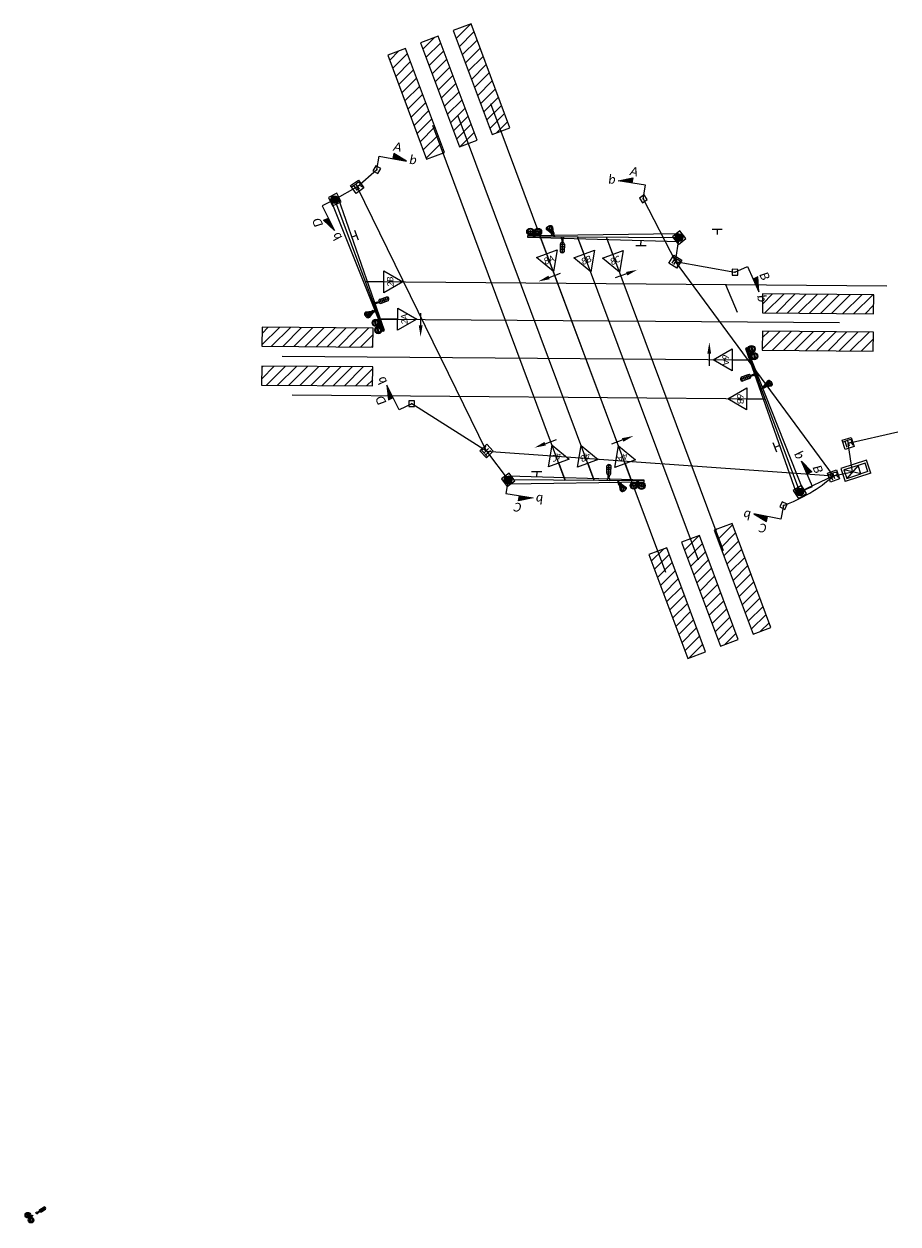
# Model space of a CAD drawing. Header units: feet. Extents: x 2244505 to 2245854, y 595965 to 596453.
import ezdxf

# ---------------------------------------------------------------- set-up
doc = ezdxf.new("R2010")
doc.units = ezdxf.units.FT
doc.header["$MEASUREMENT"] = 0
doc.linetypes.add('OhDOT_USTN1', pattern=[0.055, 0.014, -0.041])
doc.layers.add('SC_Scratch1', color=7, linetype='Continuous', plot=False)
for name, color, linetype in [('SG_P_Conduit', 7, 'Continuous'), ('SG_P_Controllers', 7, 'Continuous'), ('SG_P_Detection', 24, 'Continuous'), ('SG_P_Foundation', 61, 'Continuous'), ('SG_P_Heads', 2, 'Continuous'), ('SG_P_Mast_Arm', 7, 'Continuous'), ('SG_P_Poles', 7, 'Continuous'), ('SG_P_PullBox', 7, 'Continuous'), ('SG_P_Text', 7, 'Continuous'), ('SG_X_Heads', 2, 'Continuous'), ('SG_X_Mast_Arm', 7, 'OhDOT_USTN1'), ('SG_X_Poles', 7, 'Continuous'), ('SN_P_Signs', 120, 'Continuous'), ('TX_P_20', 7, 'Continuous')]:
    doc.layers.add(name, color=color, linetype=linetype)
doc.styles.add('P_Slanted_Normal', font='calibrii.ttf', dxfattribs={"height": 0.14})

# ---------------------------------------------------------------- blocks, each defined once
blk = doc.blocks.new('SPOLE')
at = {"layer": 'SG_X_Poles', "color": 7, "linetype": 'Continuous', "lineweight": 0, "flags": 128}
blk.add_lwpolyline([(-0.075, -0.075), (0.075, -0.075), (0.075, 0.075), (-0.075, 0.075), (-0.075, -0.075)], close=True, dxfattribs=at)
at = {"layer": 'SG_X_Poles', "color": 7, "linetype": 'Continuous', "lineweight": 0}
blk.add_circle((0, 0), 0.06, dxfattribs=at)
blk = doc.blocks.new('*U7601', base_point=(2217688.53, 661788.63, 905.24))
at = {"xscale": 20, "yscale": 20, "zscale": 20}
blk.add_blockref('SPOLE', (2217688.53, 661788.63, 905.24), dxfattribs=at)
blk = doc.blocks.new('SPEDP-flat-2')
at = {"layer": 'SG_P_Poles', "linetype": 'Continuous', "lineweight": 0}
h = blk.add_hatch(color=7, dxfattribs=at)
edge = h.paths.add_edge_path()
edge.add_arc((0, 0), 0.3, -90, 270)
at = {"layer": 'SG_P_Poles', "color": 7, "linetype": 'Continuous', "lineweight": 13, "flags": 128}
blk.add_lwpolyline([(-1.27, -0.06), (0.06, -1.27), (1.27, 0.06), (-0.06, 1.27), (-1.27, -0.06)], close=True, dxfattribs=at)
blk = doc.blocks.new('SIGPBP')
at = {"layer": 'Defpoints', "color": 7, "linetype": 'Continuous', "lineweight": 30}
blk.add_point((0, 0), dxfattribs=at)
at = {"layer": 'SG_P_PullBox', "color": 7, "linetype": 'Continuous', "lineweight": 13, "flags": 128}
blk.add_lwpolyline([(-0.075, 0.075), (0.075, 0.075), (0.075, -0.075), (-0.075, -0.075), (-0.075, 0.075)], close=True, dxfattribs=at)
for points in [[(-0.068, 0.05), (-0.006, 0.05)], [(-0.036, 0.05), (-0.036, -0.05)], [(0.006, -0.05), (0.006, 0.05), (0.043, 0.05), (0.047, 0.049), (0.053, 0.048), (0.055, 0.046), (0.058, 0.044), (0.061, 0.041), (0.063, 0.037), (0.065, 0.03), (0.065, 0.021), (0.064, 0.018), (0.062, 0.013), (0.059, 0.007), (0.056, 0.005), (0.054, 0.004), (0.052, 0.003), (0.05, 0.002), (0.043, 0.001), (0.006, 0.001)], [(0.043, 0.001), (0.065, -0.05)]]:
    blk.add_lwpolyline(points, dxfattribs=at)
blk = doc.blocks.new('CONFIRMLIGHT')
at = {"layer": 'SG_X_Heads', "linetype": 'Continuous'}
for p, q in [((0, 0.025), (0.042, 0.025)), ((0, -0.025), (0, 0.025)), ((0.042, -0.025), (0.042, 0.025)), ((0.042, 0.011), (0.116, 0.011)), ((0.159, -0.044), (0.159, 0.044)), ((0.159, 0.044), (0.314, 0.044)), ((0.197, -0.044), (0.197, 0.044)), ((0.234, -0.044), (0.234, 0.044)), ((0.271, -0.044), (0.271, 0.044)), ((0.314, -0.044), (0.314, 0.044)), ((0, -0.025), (0.042, -0.025)), ((0.042, -0.011), (0.116, -0.011)), ((0.115, 0), (0.341, 0)), ((0.159, -0.044), (0.314, -0.044))]:
    blk.add_line(p, q, dxfattribs=at)
for centre, radius, start, end in [((0.159, 0), 0.0443, 90, 270), ((0.291, 0), 0.0498, 297.0702, 62.9298)]:
    blk.add_arc(centre, radius, start, end, dxfattribs=at)
blk = doc.blocks.new('A$C2BAC44A6')
at = {"layer": 'SG_X_Heads'}
h = blk.add_hatch(color=256, dxfattribs=at)
h.dxf.hatch_style = 1
h.paths.add_polyline_path([(2.31, -1.98, 0.127815), (2.89, -1.94, 0.201337), (3.6, -1.19, 0.195158), (3.64, 1.11, 0.179739), (2.89, 1.94, 0.165642), (2.3, 1.95), (-0.98, 0.62), (-2.19, 0.62), (-2.19, 0.03), (-3.82, 0.03, 1), (-3.77, -0.06), (-2.18, -0.06), (-2.18, -0.66), (-0.98, -0.66)])
h.paths.add_polyline_path([(1.42, -0.03), (1.45, 0.37), (1.61, 1.05), (1.78, 1.35), (1.94, 1.58), (2.33, 1.85, -0.162104), (2.85, 1.84, -0.184087), (3.55, 1.04, -0.192432), (3.5, -1.15, -0.200652), (2.85, -1.84, -0.12413), (2.34, -1.87), (1.94, -1.62), (1.61, -1.07), (1.52, -0.75), (1.45, -0.39)], flags=16)
h.paths.add_polyline_path([(1.42, -0.03), (1.45, -0.39), (1.52, -0.75), (1.61, -1.07), (1.94, -1.62), (2.34, -1.87, 0.12413), (2.85, -1.84, 0.200652), (3.5, -1.15, 0.195317), (3.54, 1.07, 0.178445), (2.85, 1.84, 0.162104), (2.33, 1.85), (1.94, 1.58), (1.78, 1.35), (1.61, 1.05), (1.45, 0.37)], flags=0)
h = blk.add_hatch(color=256, dxfattribs=at)
h.dxf.hatch_style = 1
h.paths.add_polyline_path([(1.87, -0.86), (2.28, -1.12), (2.47, -1.16), (2.72, -1.16), (2.88, -1.13), (2.99, -1.11), (3.05, -1.06), (3.08, -1.03), (3.11, -0.99), (3.18, -0.94), (3.25, -0.76), (3.25, -0.69), (3.28, -0.59), (3.29, -0.48), (3.25, -0.34), (3.21, -0.25), (2.16, 0.32), (2.01, 0.44), (1.98, 0.56), (1.99, 0.64), (2.02, 0.76), (2.13, 0.88), (2.32, 1.01), (2.54, 1.04), (2.7, 1.04), (3.06, 0.97), (3.12, 0.86), (3.2, 0.91), (3.14, 1.02), (3.05, 1.07), (2.71, 1.14), (2.53, 1.13), (2.28, 1.1), (2.07, 0.96), (1.93, 0.81), (1.89, 0.65), (1.89, 0.55), (1.93, 0.39), (2.11, 0.24), (3.13, -0.32), (3.16, -0.38), (3.19, -0.49), (3.19, -0.57), (3.16, -0.67), (3.15, -0.74), (3.1, -0.88), (3.04, -0.92), (2.96, -1.02), (2.86, -1.04), (2.71, -1.06), (2.48, -1.06), (2.31, -1.03), (1.92, -0.78)])
blk.add_line((2.33, 1.85), (2.33, 1.85), dxfattribs=at)
at = {"layer": 'SG_X_Heads', "flags": 128}
blk.add_lwpolyline([(-2.19, 0.62), (-0.98, 0.62), (2.3, 1.95, -0.165642), (2.89, 1.94, -0.179739), (3.64, 1.11, -0.195158), (3.6, -1.19, -0.201337), (2.89, -1.94, -0.127815), (2.31, -1.98), (-0.98, -0.66), (-2.18, -0.66), (-2.18, -0.06), (-3.82, -0.06, -0.639712), (-3.82, 0.03), (-2.19, 0.03), (-2.19, 0.62)], format="xyb", dxfattribs=at)
blk.add_lwpolyline([(2.85, -1.84, 0.200652), (3.5, -1.15, 0.195317), (3.54, 1.07, 0.178445), (2.85, 1.84, 0.162104), (2.33, 1.85), (1.94, 1.58), (1.78, 1.35), (1.61, 1.05), (1.45, 0.37), (1.42, -0.03), (1.45, -0.39), (1.52, -0.75), (1.61, -1.07), (1.94, -1.62), (2.34, -1.87, 0.12413)], format="xyb", close=True, dxfattribs=at)
blk.add_lwpolyline([(1.87, -0.86), (2.28, -1.12), (2.47, -1.16), (2.72, -1.16), (2.88, -1.13), (2.99, -1.11), (3.05, -1.06), (3.08, -1.03), (3.11, -0.99), (3.18, -0.94), (3.25, -0.76), (3.25, -0.69), (3.28, -0.59), (3.29, -0.48), (3.25, -0.34), (3.21, -0.25), (2.16, 0.32), (2.01, 0.44), (1.98, 0.56), (1.99, 0.64), (2.02, 0.76), (2.13, 0.88), (2.32, 1.01), (2.54, 1.04), (2.7, 1.04), (3.01, 0.98), (3.07, 0.95), (3.12, 0.86), (3.2, 0.91), (3.14, 1.02), (3.05, 1.07), (2.71, 1.14), (2.53, 1.13), (2.28, 1.1), (2.07, 0.96), (1.93, 0.81), (1.89, 0.65), (1.89, 0.55), (1.93, 0.39), (2.11, 0.24), (3.13, -0.32), (3.16, -0.38), (3.19, -0.49), (3.19, -0.57), (3.16, -0.67), (3.15, -0.74), (3.1, -0.88), (3.04, -0.92), (3, -0.97), (2.98, -0.99), (2.94, -1.02), (2.86, -1.04), (2.71, -1.06), (2.48, -1.06), (2.31, -1.03), (1.92, -0.78)], close=True, dxfattribs=at)
blk = doc.blocks.new('A$C52E11F21')
at = {"layer": 'SG_X_Heads'}
h = blk.add_hatch(color=256, dxfattribs=at)
h.dxf.hatch_style = 1
h.paths.add_polyline_path([(2.59, 0.13, -0.148077), (1.57, 0.25), (0.37, 0.26), (0.11, 0.36, 0.38471), (0, 0.26), (0, -0.26, 0.46132), (0.12, -0.35), (0.39, -0.25), (1.5, -0.25, -0.160112), (2.59, -0.09)])
h.paths.add_polyline_path([(0.47, 0.05), (2.32, 0.05), (2.32, -0.05), (0.47, -0.05)], flags=16)
h = blk.add_hatch(color=256, dxfattribs=at)
h.dxf.hatch_style = 1
h.paths.add_polyline_path([(4.05, 1.87, 1), (0.52, 1.87, 1)])
h.paths.add_polyline_path([(1.34, 1.85, -1), (3.66, 1.85, -1)], flags=16)
h = blk.add_hatch(color=256, dxfattribs=at)
h.dxf.hatch_style = 1
h.paths.add_polyline_path([(2.83, 1.86), (2.77, 2.02), (2.67, 2.14), (2.6, 2.15), (2.6, 3, 0.043408), (2.4, 3), (2.4, 2.17), (2.33, 2.16), (2.2, 2.02), (2.16, 1.86), (2.2, 1.69), (2.33, 1.56), (2.4, 1.54), (2.4, 0.7, 0.041771), (2.59, 0.7), (2.59, 1.54), (2.67, 1.55), (2.77, 1.69)])
h = blk.add_hatch(color=256, dxfattribs=at)
h.dxf.hatch_style = 1
h.paths.add_polyline_path([(0.52, -1.83, 1), (4.05, -1.83, 1)])
h.paths.add_polyline_path([(3.66, -1.85, -1), (1.34, -1.85, -1)], flags=16)
h = blk.add_hatch(color=256, dxfattribs=at)
h.dxf.hatch_style = 1
h.paths.add_polyline_path([(2.83, -1.84), (2.77, -1.68), (2.67, -1.56), (2.6, -1.55), (2.6, -0.7, 0.043408), (2.4, -0.7), (2.4, -1.53), (2.33, -1.54), (2.2, -1.68), (2.16, -1.84), (2.2, -2.01), (2.33, -2.14), (2.4, -2.16), (2.4, -3, 0.041771), (2.59, -3), (2.59, -2.16), (2.67, -2.15), (2.77, -2.01)])
at = {"layer": 'SG_X_Heads', "flags": 128}
blk.add_lwpolyline([(0.39, -0.25), (0.12, -0.35, -0.46132), (0, -0.26), (0, 0.26, -0.38471), (0.11, 0.36)], format="xyb", dxfattribs=at)
for points in [[(0.11, 0.36), (0.11, 0.36), (0.37, 0.26), (1.57, 0.25)], [(2.4, 3), (2.4, 2.17), (2.33, 2.16), (2.2, 2.02), (2.16, 1.86), (2.2, 1.69), (2.33, 1.56), (2.4, 1.54), (2.4, 0.7)], [(2.67, 1.55), (2.59, 1.54)], [(2.59, 1.54), (2.59, 0.7)], [(2.59, 0.13), (2.59, -0.09)], [(2.6, 3), (2.6, 2.15), (2.67, 2.14), (2.77, 2.02), (2.83, 1.86), (2.77, 1.69), (2.67, 1.55)], [(0.39, -0.25), (1.5, -0.25)], [(2.4, -0.7), (2.4, -1.53), (2.33, -1.54), (2.2, -1.68), (2.16, -1.84), (2.2, -2.01), (2.33, -2.14), (2.4, -2.16), (2.4, -3)], [(2.67, -2.15), (2.59, -2.16)], [(2.59, -2.16), (2.59, -3)], [(2.6, -0.7), (2.6, -1.55), (2.67, -1.56), (2.77, -1.68), (2.83, -1.84), (2.77, -2.01), (2.67, -2.15)]]:
    blk.add_lwpolyline(points, dxfattribs=at)
blk.add_lwpolyline([(0.47, 0.05), (2.32, 0.05), (2.32, -0.05), (0.47, -0.05)], close=True, dxfattribs=at)
at = {"layer": 'SG_X_Heads'}
for centre, radius in [((2.28, 1.87), 1.77), ((2.5, 1.85), 1.16), ((2.28, -1.83), 1.77), ((2.5, -1.85), 1.16)]:
    blk.add_circle(centre, radius, dxfattribs=at)
blk = doc.blocks.new('A$C67E64C70')
at = {"layer": 'SG_P_Controllers', "color": 7, "linetype": 'Continuous', "lineweight": 13}
for p, q in [((2.27, 3.67), (0, 0)), ((2.51, 2.64), (1.03, 0.24)), ((6.5, 0.18), (1.03, 0.24)), ((1.03, 0.24), (5.02, -2.22)), ((5.02, -2.22), (2.51, 2.64)), ((6.5, 0.18), (2.51, 2.64)), ((5.02, -2.22), (6.5, 0.18))]:
    blk.add_line(p, q, dxfattribs=at)
at = {"layer": 'SG_P_Controllers'}
for p, q in [((9.53, -0.81), (2.27, 3.67)), ((8.49, -1.05), (6.5, 0.18)), ((7.26, -4.48), (0, 0)), ((7.02, -3.45), (5.02, -2.22)), ((7.02, -3.45), (8.49, -1.05)), ((7.26, -4.48), (9.53, -0.81))]:
    blk.add_line(p, q, dxfattribs=at)

msp = doc.modelspace()

# ---------------------------------------------------------------- hatches: boundary and pattern name
at = {"layer": 'SG_P_Detection'}
h = msp.add_hatch(dxfattribs=at)
h.set_pattern_fill('ANSI31', color=256, scale=20)
h.paths.add_polyline_path([(2245719.13, 596342.95), (2245713.51, 596340.85), (2245725.75, 596308.06), (2245731.37, 596310.16)])
h = msp.add_hatch(dxfattribs=at)
h.set_pattern_fill('ANSI31', color=256, scale=20)
h.paths.add_polyline_path([(2245708.82, 596339.1), (2245703.2, 596337), (2245715.45, 596304.21), (2245721.07, 596306.31)])
h = msp.add_hatch(dxfattribs=at)
h.set_pattern_fill('ANSI31', color=256, scale=20)
h.paths.add_polyline_path([(2245698.52, 596335.25), (2245692.9, 596333.15), (2245705.14, 596300.36), (2245710.76, 596302.46)])
h = msp.add_hatch(dxfattribs=at)
h.set_pattern_fill('ANSI31', color=256, scale=20)
h.paths.add_polyline_path([(2245811.05, 596257.85), (2245811, 596251.85), (2245846, 596251.58), (2245846.05, 596257.58)])
h = msp.add_hatch(dxfattribs=at)
h.set_pattern_fill('ANSI31', color=256, scale=20)
h.paths.add_polyline_path([(2245653.26, 596247.35), (2245653.22, 596241.35), (2245688.22, 596241.07), (2245688.26, 596247.07)])
h = msp.add_hatch(dxfattribs=at)
h.set_pattern_fill('ANSI31', color=256, scale=20)
h.paths.add_polyline_path([(2245810.96, 596246.1), (2245810.91, 596240.1), (2245845.91, 596239.83), (2245845.95, 596245.83)])
h = msp.add_hatch(dxfattribs=at)
h.set_pattern_fill('ANSI31', color=256, scale=20)
h.paths.add_polyline_path([(2245653.17, 596235.1), (2245653.12, 596229.1), (2245688.12, 596228.82), (2245688.17, 596234.82)])
h = msp.add_hatch(dxfattribs=at)
h.set_pattern_fill('ANSI31', color=256, scale=20)
h.paths.add_polyline_path([(2245801.41, 596185.51), (2245795.79, 596183.41), (2245808.03, 596150.62), (2245813.65, 596152.72)])
h = msp.add_hatch(dxfattribs=at)
h.set_pattern_fill('ANSI31', color=256, scale=20)
h.paths.add_polyline_path([(2245791.11, 596181.66), (2245785.48, 596179.56), (2245797.73, 596146.77), (2245803.35, 596148.87)])
h = msp.add_hatch(dxfattribs=at)
h.set_pattern_fill('ANSI31', color=256, scale=20)
h.paths.add_polyline_path([(2245780.8, 596177.81), (2245775.18, 596175.71), (2245787.42, 596142.92), (2245793.05, 596145.02)])
at = {"layer": 'SG_P_Foundation'}
h = msp.add_hatch(color=256, dxfattribs=at)
h.dxf.hatch_style = 1
h.paths.add_polyline_path([(2245674.97, 596287.58, 1), (2245677.37, 596287.58, 1)])
h = msp.add_hatch(color=256, dxfattribs=at)
h.dxf.hatch_style = 1
h.paths.add_polyline_path([(2245783.52, 596275.59, 1), (2245785.92, 596275.59, 1)])
h = msp.add_hatch(color=256, dxfattribs=at)
h.dxf.hatch_style = 1
h.paths.add_polyline_path([(2245729.61, 596199.25, 1), (2245732.01, 596199.18, 1)])
h = msp.add_hatch(color=256, dxfattribs=at)
h.dxf.hatch_style = 1
h.paths.add_polyline_path([(2245821.58, 596195.43, 1), (2245823.98, 596195.43, 1)])

# ---------------------------------------------------------------- linework, layer by layer
at = {"layer": 'SC_Scratch1'}
for p, q in [((2245691.62, 596246.18), (2245676.17, 596287.58)), ((2245736.95, 596275.96), (2245784.72, 596275.59)), ((2245822.78, 596195.43), (2245805.86, 596240.76)), ((2245773.72, 596198.88), (2245730.81, 596199.22))]:
    msp.add_line(p, q, dxfattribs=at)
at = {"layer": 'SC_Scratch1', "color": 1}
msp.add_line((2245807.26, 596237.01), (2245659.62, 596238.17), dxfattribs=at)
at = {"layer": 'SC_Scratch1', "color": 4, "flags": 128}
for points in [[(2245769.72, 596198.91), (2245725.34, 596317.75)], [(2245748.84, 596199.07), (2245707.07, 596310.93)], [(2245757.94, 596199), (2245715.03, 596313.9)]]:
    msp.add_lwpolyline(points, dxfattribs=at)
at = {"layer": 'SC_Scratch1', "color": 5, "flags": 128}
for points in [[(2245780.49, 596170.06), (2245740.95, 596275.93)], [(2245790.8, 596173.91), (2245752.73, 596275.84)], [(2245798.76, 596176.88), (2245761.83, 596275.77)]]:
    msp.add_lwpolyline(points, dxfattribs=at)
at = {"layer": 'SC_Scratch1', "color": 6, "flags": 128}
for points in [[(2245685.82, 596261.72), (2245850.25, 596260.42)], [(2245690.22, 596249.93), (2245835.28, 596248.79)]]:
    msp.add_lwpolyline(points, dxfattribs=at)
at = {"layer": 'SC_Scratch1', "color": 1, "flags": 128}
msp.add_lwpolyline([(2245811.84, 596224.72), (2245662.8, 596225.9)], dxfattribs=at)
at = {"layer": 'SG_P_Conduit', "color": 0}
for p, q in [((2245683.26, 596291.65), (2245689.42, 596297.03)), ((2245683.26, 596291.65), (2245676.17, 596287.58)), ((2245724.03, 596208.31), (2245683.26, 596291.65)), ((2245783.54, 596268.02), (2245784.72, 596275.59)), ((2245833.39, 596200.45), (2245783.54, 596268.02)), ((2245783.54, 596268.02), (2245802.3, 596264.7)), ((2245724.03, 596208.31), (2245700.42, 596223.23)), ((2245724.03, 596208.31), (2245833.39, 596200.45)), ((2245724.03, 596208.31), (2245730.81, 596199.22)), ((2245833.39, 596200.45), (2245822.78, 596195.43))]:
    msp.add_line(p, q, dxfattribs=at)
at = {"layer": 'SG_P_Conduit'}
for p, q in [((2245799.3, 596260.82), (2245802.98, 596252.07)), ((2245853.72, 596214.27, 1050.22), (2245838, 596210.73)), ((2245839.34, 596201.74), (2245838, 596210.73)), ((2245833.39, 596200.45), (2245839.34, 596201.74))]:
    msp.add_line(p, q, dxfattribs=at)
msp.add_lwpolyline([(2245773.44, 596287.83), (2245783.54, 596268.02)], dxfattribs=at)
msp.add_arc((2245799.51, 596239.63, 0), 51.79, 290.479, 310.8525, dxfattribs=at)
at = {"layer": 'SG_P_Detection'}
for points in [[(2245719.13, 596342.95), (2245713.51, 596340.85), (2245725.75, 596308.06), (2245731.37, 596310.16)], [(2245708.82, 596339.1), (2245703.2, 596337), (2245715.45, 596304.21), (2245721.07, 596306.31)], [(2245698.52, 596335.25), (2245692.9, 596333.15), (2245705.14, 596300.36), (2245710.76, 596302.46)], [(2245811.05, 596257.85), (2245811, 596251.85), (2245846, 596251.58), (2245846.05, 596257.58)], [(2245653.26, 596247.35), (2245653.22, 596241.35), (2245688.22, 596241.07), (2245688.26, 596247.07)], [(2245810.96, 596246.1), (2245810.91, 596240.1), (2245845.91, 596239.83), (2245845.95, 596245.83)], [(2245653.17, 596235.1), (2245653.12, 596229.1), (2245688.12, 596228.82), (2245688.17, 596234.82)], [(2245801.41, 596185.51), (2245795.79, 596183.41), (2245808.03, 596150.62), (2245813.65, 596152.72)], [(2245791.11, 596181.66), (2245785.48, 596179.56), (2245797.73, 596146.77), (2245803.35, 596148.87)], [(2245780.8, 596177.81), (2245775.18, 596175.71), (2245787.42, 596142.92), (2245793.05, 596145.02)]]:
    msp.add_lwpolyline(points, close=True, dxfattribs=at)
at = {"layer": 'SG_P_Heads'}
for p, q in [((2245689.42, 596297.03), (2245690.21, 596301.32)), ((2245773.44, 596287.83), (2245774.14, 596292.13)), ((2245676.17, 596287.58), (2245672.25, 596285.66)), ((2245742.99, 596270.49), (2245740.95, 596275.93)), ((2245754.76, 596270.4), (2245752.73, 596275.84)), ((2245763.86, 596270.33), (2245761.83, 596275.77)), ((2245802.3, 596264.7), (2245806.28, 596266.48)), ((2245691.63, 596261.67), (2245685.82, 596261.72)), ((2245743.73, 596263.04), (2245747.31, 596264.37)), ((2245768.18, 596264.21), (2245764.61, 596262.87)), ((2245703.26, 596247.92), (2245703.29, 596251.74)), ((2245696.03, 596249.89), (2245690.22, 596249.93)), ((2245794.22, 596239.02), (2245794.19, 596235.2)), ((2245801.45, 596237.05), (2245807.26, 596237.01)), ((2245806.04, 596224.77), (2245811.84, 596224.72)), ((2245700.42, 596223.23), (2245696.51, 596221.29)), ((2245742.49, 596210.63), (2245746.06, 596211.97)), ((2245766.94, 596211.8), (2245763.36, 596210.47)), ((2245746.81, 596204.51), (2245748.84, 596199.07)), ((2245755.91, 596204.44), (2245757.94, 596199)), ((2245767.69, 596204.35), (2245769.72, 596198.91)), ((2245730.81, 596199.22), (2245730.13, 596194.91)), ((2245822.78, 596195.43), (2245826.79, 596197.16)), ((2245817.64, 596191.16), (2245816.82, 596186.87))]:
    msp.add_line(p, q, dxfattribs=at)
at = {"layer": 'SG_P_Heads', "elevation": 0}
for points in [[(2245690.21, 596301.32), (2245698.77, 596299.75), (2245694.75, 596302.16), (2245694.46, 596300.54)], [(2245774.14, 596292.13), (2245765.54, 596293.52), (2245770.14, 596294.45), (2245769.87, 596292.82)], [(2245696.51, 596221.29), (2245692.64, 596229.08), (2245693.11, 596224.42), (2245694.59, 596225.16)]]:
    msp.add_lwpolyline(points, dxfattribs=at)
at = {"layer": 'SG_P_Heads'}
for points in [[(2245672.25, 596285.66), (2245676.07, 596277.84), (2245672.66, 596281.05), (2245674.15, 596281.78)], [(2245806.28, 596266.48), (2245809.84, 596258.53), (2245809.55, 596263.21), (2245808.05, 596262.53)], [(2245826.79, 596197.16), (2245823.32, 596205.15), (2245826.58, 596201.78), (2245825.07, 596201.13)], [(2245730.13, 596194.91), (2245738.73, 596193.55), (2245734.14, 596192.6), (2245734.4, 596194.23)], [(2245816.82, 596186.87), (2245808.27, 596188.52), (2245812.26, 596186.07), (2245812.57, 596187.69)]]:
    msp.add_lwpolyline(points, dxfattribs=at)
for points in [[(2245745.08, 596264.87), (2245739.74, 596269.28), (2245746.23, 596271.7)], [(2245756.86, 596264.78), (2245751.52, 596269.19), (2245758.01, 596271.61)], [(2245765.96, 596264.71), (2245760.62, 596269.12), (2245767.11, 596271.54)], [(2245697.63, 596261.62), (2245691.6, 596258.21), (2245691.66, 596265.13)], [(2245702.03, 596249.84), (2245696, 596246.42), (2245696.06, 596253.35)], [(2245795.45, 596237.1), (2245801.48, 596240.52), (2245801.42, 596233.59)], [(2245800.04, 596224.81), (2245806.06, 596228.23), (2245806.01, 596221.3)], [(2245744.71, 596210.14), (2245750.06, 596205.73), (2245743.57, 596203.3)], [(2245753.81, 596210.06), (2245759.16, 596205.65), (2245752.67, 596203.23)], [(2245765.59, 596209.97), (2245770.93, 596205.56), (2245764.44, 596203.14)]]:
    msp.add_lwpolyline(points, close=True, dxfattribs=at)
for points in [[(2245698.77, 596299.75), (2245694.46, 596300.54), (2245698.77, 596299.75), (2245694.75, 596302.16)], [(2245765.54, 596293.52), (2245769.87, 596292.82), (2245765.54, 596293.52), (2245770.14, 596294.45)], [(2245676.07, 596277.84), (2245674.15, 596281.78), (2245676.07, 596277.84), (2245672.66, 596281.05)], [(2245743.94, 596262.48), (2245743.52, 596263.6), (2245740.36, 596261.78)], [(2245767.98, 596264.77), (2245768.39, 596263.65), (2245771.56, 596265.47)], [(2245809.84, 596258.53), (2245808.05, 596262.53), (2245809.84, 596258.53), (2245809.55, 596263.21)], [(2245703.86, 596247.91), (2245702.66, 596247.93), (2245703.22, 596244.32)], [(2245793.62, 596239.02), (2245794.82, 596239.01), (2245794.26, 596242.62)], [(2245692.64, 596229.08), (2245694.59, 596225.16), (2245692.64, 596229.08), (2245693.11, 596224.42)], [(2245766.73, 596212.37), (2245767.15, 596211.24), (2245770.31, 596213.06)], [(2245742.7, 596210.07), (2245742.28, 596211.19), (2245739.12, 596209.37)], [(2245823.32, 596205.15), (2245825.07, 596201.13), (2245823.32, 596205.15), (2245826.58, 596201.78)], [(2245738.73, 596193.55), (2245734.4, 596194.23), (2245738.73, 596193.55), (2245734.14, 596192.6)], [(2245808.27, 596188.52), (2245812.57, 596187.69), (2245808.27, 596188.52), (2245812.26, 596186.07)]]:
    msp.add_solid(points, dxfattribs=at)
at = {"layer": 'SG_P_Mast_Arm'}
for points in [[(2245675.08, 596287.07), (2245691.39, 596246.1), (2245691.86, 596246.27), (2245677.33, 596287.91)], [(2245784.63, 596276.78), (2245736.96, 596276.21), (2245736.95, 596275.71), (2245784.61, 596274.38)], [(2245823.87, 596195.93), (2245806.09, 596240.84), (2245805.62, 596240.67), (2245821.62, 596195.09)], [(2245730.89, 596198.02), (2245773.72, 596198.63), (2245773.72, 596199.13), (2245730.91, 596200.42)]]:
    msp.add_lwpolyline(points, dxfattribs=at)
at = {"layer": 'SN_P_Signs', "color": 120, "linetype": 'Continuous', "lineweight": 13}
for p, q in [((2245683.63, 596274.8), (2245682.51, 596277.8)), ((2245798.29, 596278.16), (2245795.09, 596278.16)), ((2245796.69, 596278.16), (2245796.69, 596276.56)), ((2245683.07, 596276.3), (2245681.57, 596275.74)), ((2245771.1, 596273.13), (2245774.3, 596273.1)), ((2245772.7, 596273.12), (2245772.71, 596274.72)), ((2245814.29, 596211.04), (2245815.41, 596208.04)), ((2245814.85, 596209.54), (2245816.35, 596210.1)), ((2245741.43, 596201.74), (2245738.23, 596201.76)), ((2245739.83, 596201.75), (2245739.81, 596200.15))]:
    msp.add_line(p, q, dxfattribs=at)

# ---------------------------------------------------------------- block references
at = {"layer": 'SG_P_Foundation'}
for p, rotation in [((2245689.42, 596297.03), 12.22876755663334), ((2245773.44, 596287.83), 345.9158972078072), ((2245802.3, 596264.7), 41.82456492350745), ((2245700.42, 596223.23), 41.36582841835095), ((2245817.63, 596191.11), 16.97190570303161)]:
    msp.add_blockref('SPEDP-flat-2', p, dxfattribs=dict(at, rotation=rotation))
at = {"layer": 'SG_P_Foundation', "color": 1}
for p, rotation in [((2245676.17, 596287.58), 206.1207804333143), ((2245784.72, 596275.59), 218.6032631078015), ((2245730.81, 596199.22), 217.0287352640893), ((2245822.78, 596195.43), 302.0792300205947)]:
    msp.add_blockref('*U7601', p, dxfattribs=dict(at, rotation=rotation))
at = {"layer": 'SG_P_PullBox'}
for p, xscale, yscale, zscale, rotation in [((2245683.26, 596291.65), 20, 20, 20, 35.4179029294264), ((2245783.54, 596268.02), 20, 20, 20, 327.4732293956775), ((2245838, 596210.73), 20, 20, 20, 17.75751628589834), ((2245724.03, 596208.31), 20.00000000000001, 20.00000000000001, 20.00000000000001, 134.112084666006), ((2245833.39, 596200.45), 20, 20, 20, 19.07537948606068)]:
    msp.add_blockref('SIGPBP', p, dxfattribs=dict(at, xscale=xscale, yscale=yscale, zscale=zscale, rotation=rotation))
at = {"layer": 'SG_X_Heads', "zscale": 20}
for p, xscale, yscale, rotation in [((2245747.92, 596275.88), 15, 15, 269.2879527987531), ((2245688.44, 596254.72), 15, 15, 20.21795279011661), ((2245808.89, 596232.59), 15, 15, 200.2355111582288), ((2245762.55, 596198.97), 15, 15, 89.28795279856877), ((2245582.11, 595968.01), 10, 10, 31.42331323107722)]:
    msp.add_blockref('CONFIRMLIGHT', p, dxfattribs=dict(at, xscale=xscale, yscale=yscale, rotation=rotation))
at = {"layer": 'SG_X_Mast_Arm', "color": 1, "linetype": 'Continuous'}
for p, xscale, yscale, rotation in [((2245739.01, 596275.95), 0.6499999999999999, 0.6499999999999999, 88.59801331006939), ((2245690.92, 596248.11), 0.6499999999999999, 0.6499999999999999, 199.5455716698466), ((2245806.56, 596238.83), 0.65, 0.65, 19.54557166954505), ((2245771.67, 596198.89), 0.6499999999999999, 0.6499999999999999, 268.598013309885), ((2245580.89, 595967.25), 0.5, 0.5, 212.5722585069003)]:
    msp.add_blockref('A$C52E11F21', p, dxfattribs=dict(at, xscale=xscale, yscale=yscale, rotation=rotation))
at = {"layer": 'SG_X_Mast_Arm', "color": 1, "xscale": 0.4999999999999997, "yscale": 0.4999999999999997}
for p, rotation in [((2245744.47, 596277.55), 119.4633709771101), ((2245687.5, 596251.86), 209.4633709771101), ((2245812.23, 596228.99), 32.28982242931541), ((2245766.44, 596197.37), 303.6093414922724)]:
    msp.add_blockref('A$C2BAC44A6', p, dxfattribs=dict(at, rotation=rotation))
at = {"layer": 'TX_P_20', "rotation": 49.75541472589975}
msp.add_blockref('A$C67E64C70', (2245837.06, 596198.73), dxfattribs=at)

# ---------------------------------------------------------------- texts
at = {"layer": 'SG_P_Heads', "style": 'P_Slanted_Normal'}
for s, rotation, p in [('A', 350.4854, (2245694.51, 596303.06)), ('b', 355.1269, (2245699.61, 596298.87)), ('A', 349.1235, (2245769.04, 596295.33)), ('b', 359.9499, (2245762.41, 596292.6)), ('D', 114.3778, (2245672.58, 596279.65)), ('b', 125.2042, (2245678.63, 596275.81)), ('B', 295.7867, (2245809.93, 596263.93)), ('b', 284.9602, (2245809.24, 596257.2)), ('b', 121.9211, (2245692.83, 596230.28)), ('D', 117.2795, (2245692.54, 596223.68)), ('b', 302.589, (2245820.86, 596207.29)), ('B', 291.7626, (2245826.73, 596203.18)), ('b', 180.183, (2245741.85, 596194.49)), ('C', 169.3566, (2245735.24, 596191.73)), ('b', 174.5761, (2245807.43, 596189.41)), ('C', 169.9345, (2245812.5, 596185.17))]:
    msp.add_text(s, height=2.8, rotation=rotation, dxfattribs=at).set_placement(p)
at = {"layer": 'SG_P_Text', "char_height": 2, "width": 2.6667, "attachment_point": 2, "style": 'P_Slanted_Normal'}
for s, insert, rotation in [('8A', (2245743.27, 596269.49, -905.51), 24.7328), ('8B', (2245755.05, 596269.4, -905.51), 24.7328), ('8C', (2245764.15, 596269.32, -905.51), 24.7328), ('2B', (2245692.67, 596261.58, -905.51), 93.8099), ('2A', (2245697.07, 596249.79, -905.51), 93.8099), ('6A', (2245800.41, 596237.15, -905.51), 273.8099), ('6B', (2245805, 596224.86, -905.51), 273.8099), ('4C', (2245746.53, 596205.52, -905.51), 204.7328), ('4B', (2245755.63, 596205.44, -905.51), 204.7328), ('4A', (2245767.4, 596205.35, -905.51), 204.7328)]:
    msp.add_mtext(s, dxfattribs=dict(at, insert=insert, rotation=rotation))

doc.saveas('drawing.dxf')
